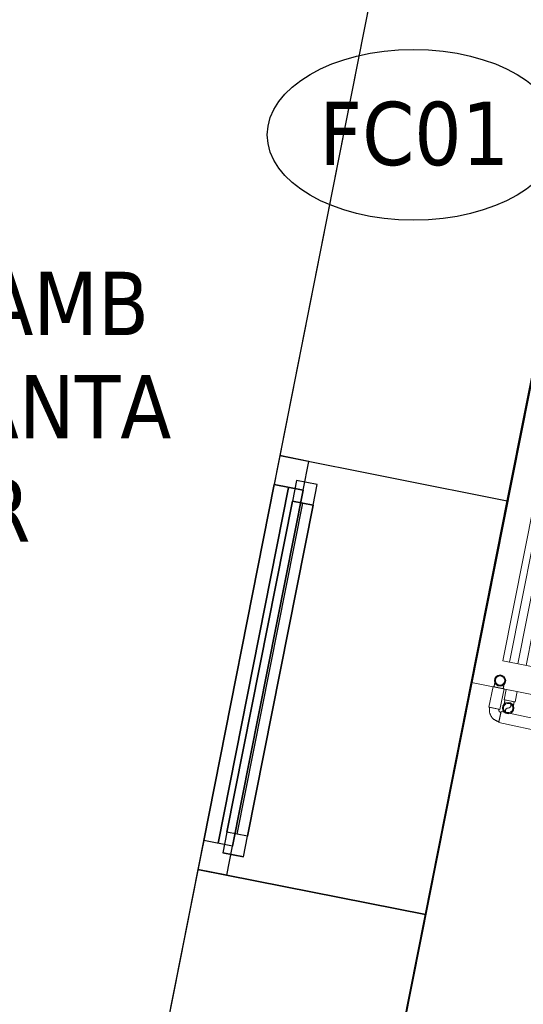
# Model space of a CAD drawing. Header units: metres. Extents: x 391.1 to 427.5, y 12.7 to 28.4.
# Tile 8 of 140: x 399 to 400.2, y 21.3 to 23.6. Entities that reach past the tile are written whole.
import ezdxf

# ---------------------------------------------------------------- set-up
doc = ezdxf.new("R2010")
doc.units = ezdxf.units.M
doc.layers.add('01_CARPINTERIA', color=5, linetype='Continuous', lineweight=25, true_color=0x0000ff)
doc.layers.add('01_SUELOS', color=7, linetype='Continuous', lineweight=25, true_color=0x007f00)
for name, color, linetype, lineweight in [('A-DETL-____-MBND', 7, 'Continuous', 18), ('A-GENM-____-OTLN', 7, 'Continuous', 18), ('A-WALL-____-MCUT', 7, 'Continuous', 25), ('A-WALL-____-OTLN', 7, 'Continuous', 25), ('G-____-____-TEXT', 7, 'Continuous', 30), ('M-EQPM-___-IDEN', 7, 'Continuous', 30), ('P-PIPE-____-OTLN', 7, 'Continuous', 18)]:
    doc.layers.add(name, color=color, linetype=linetype, lineweight=lineweight)
doc.styles.add('Tahoma_4', font='tahoma.ttf', dxfattribs={"height": 0.15})

# ---------------------------------------------------------------- blocks, each defined once
blk = doc.blocks.new('Forma directa - LONDR55-XX_ZZ-ARQ-CAA-M3D-Londres55-154575-04_CLI_AIGUA_P1')
at = {"layer": '01_CARPINTERIA', "color": 161, "true_color": 0xaaaaff}
for p, q in [((0.1, 0.1), (0.05, 0.1)), ((0.05, 0.1), (0.05, 0.05)), ((0.1, 0.1), (0.05, 0.1)), ((0.05, 0.1), (0.05, 0.05)), ((0.1, 0.05), (0.1, 0.1)), ((0.1, 0.1), (0.1, 0.05)), ((0.1, 0.1), (0.9, 0.1)), ((0.9, 0.1), (0.1, 0.1)), ((0.1, 0.1), (0.1, 0.05)), ((0.1, 0.05), (0.1, 0.1)), ((0.9, 0.1), (0.9, 0.05)), ((0.9, 0.1), (0.9, 0.05)), ((0.95, 0.1), (0.9, 0.1)), ((0.9, 0.1), (0.9, 0.05)), ((0.95, 0.1), (0.9, 0.1)), ((0.9, 0.1), (0.9, 0.05)), ((0.95, 0.05), (0.95, 0.1)), ((0.95, 0.1), (0.95, 0.05)), ((0.9, 0.075), (0.1, 0.075)), ((0.9, 0.075), (0.1, 0.075)), ((0.07, 0.07), (0, 0.07)), ((0, 0.07), (0, 0)), ((0.07, 0.07), (0, 0.07)), ((0, 0.07), (0, 0)), ((0.05, 0.05), (0.1, 0.05)), ((0.05, 0.05), (0.1, 0.05)), ((0.07, 0), (0.07, 0.07)), ((0.07, 0.07), (0.07, 0)), ((0.07, 0.07), (0.93, 0.07)), ((0.93, 0.07), (0.07, 0.07)), ((0.07, 0.07), (0.07, 0)), ((0.07, 0), (0.07, 0.07)), ((0.1, 0.05), (0.9, 0.05)), ((0.9, 0.05), (0.1, 0.05)), ((0.9, 0.05), (0.95, 0.05)), ((0.9, 0.05), (0.95, 0.05)), ((1, 0.07), (0.93, 0.07)), ((0.93, 0.07), (0.93, 0)), ((1, 0.07), (0.93, 0.07)), ((0.93, 0.07), (0.93, 0)), ((0.93, 0.07), (0.93, 0)), ((0.93, 0.07), (0.93, 0)), ((1, 0), (1, 0.07)), ((1, 0.07), (1, 0)), ((0.93, 0.035), (0.07, 0.035)), ((0.07, 0.035), (0.93, 0.035)), ((0, 0), (0.07, 0)), ((0, 0), (0.07, 0)), ((0.07, 0), (0.93, 0)), ((0.93, 0), (0.07, 0)), ((0.93, 0), (1, 0)), ((0.93, 0), (1, 0))]:
    blk.add_line(p, q, dxfattribs=at)
blk = doc.blocks.new('Forma directa - Finestra P1-154576-04_CLI_AIGUA_P1')
at = {"xscale": 1.000000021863, "yscale": 1.000000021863, "zscale": 1.000000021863}
blk.add_blockref('Forma directa - LONDR55-XX_ZZ-ARQ-CAA-M3D-Londres55-154575-04_CLI_AIGUA_P1', (0, 0), dxfattribs=at)
blk = doc.blocks.new('Family - Façana nord-oest P1-154990-04_CLI_AIGUA_P1')
at = {"layer": 'A-WALL-____-MCUT', "color": 253, "true_color": 0xaaaaaa}
for p, q in [((5.7859, 0.55), (4.1859, 0.55)), ((5.7859, 0), (5.7859, 0.55)), ((7.3168, 0.55), (6.7859, 0.55)), ((6.7859, 0.55), (6.7859, 0)), ((4.1859, 0), (5.7859, 0)), ((6.7859, 0), (7.3168, 0))]:
    blk.add_line(p, q, dxfattribs=at)
at = {"layer": 'A-WALL-____-OTLN', "color": 253, "true_color": 0xaaaaaa}
for p, q in [((8.8668, 0.55), (-0.109, 0.55)), ((5.7859, 0), (5.7859, 0.55)), ((6.7859, 0.55), (5.7859, 0.55)), ((6.7859, 0), (6.7859, 0.55)), ((0, 0), (8.8668, 0)), ((5.7859, 0), (6.7859, 0))]:
    blk.add_line(p, q, dxfattribs=at)
at = {"layer": 'A-WALL-____-OTLN', "color": 253, "lineweight": 18, "true_color": 0xaaaaaa}
blk.add_line((0, 0), (8.8668, 0), dxfattribs=at)
blk = doc.blocks.new('Family - Vano de Finestra P1-154998-04_CLI_AIGUA_P1')
at = {"layer": 'A-GENM-____-OTLN', "color": 253, "true_color": 0xaaaaaa}
for p, q in [((399.6053, 22.5527), (399.4109, 21.5718)), ((399.4109, 21.5718), (399.6053, 22.5527)), ((400.1448, 22.4458), (399.6053, 22.5527)), ((400.1448, 22.4458), (399.6053, 22.5527)), ((399.9504, 21.4649), (400.1448, 22.4458)), ((400.1448, 22.4458), (399.9504, 21.4649)), ((399.4109, 21.5718), (399.9504, 21.4649)), ((399.9504, 21.4649), (399.4109, 21.5718))]:
    blk.add_line(p, q, dxfattribs=at)
blk = doc.blocks.new('Family - LONDR55-XX_ZZ-ARQ-CAA-M3D-Londres55-155045-04_CLI_AIGUA_P1')
at = {"layer": '01_SUELOS', "color": 9, "true_color": 0xaad4aa}
for p, q in [((2.9654, 14.9576), (0, 0)), ((0, 0), (2.9654, 14.9576))]:
    blk.add_line(p, q, dxfattribs=at)
blk = doc.blocks.new('LONDR55-XX_ZZ-ARQ-CAA-M3D-Londres55_ifc-1-04_CLI_AIGUA_P1')
at = {"layer": '01_CARPINTERIA', "color": 253, "lineweight": 18, "true_color": 0xaaaaaa, "rotation": 258.7933562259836}
blk.add_blockref('Forma directa - Finestra P1-154576-04_CLI_AIGUA_P1', (399.6053, 22.5527), dxfattribs=at)
at = {"layer": '01_SUELOS', "color": 253, "lineweight": 18, "true_color": 0xaaaaaa}
blk.add_blockref('Family - LONDR55-XX_ZZ-ARQ-CAA-M3D-Londres55-155045-04_CLI_AIGUA_P1', (398.2972, 13.1206), dxfattribs=at)
at = {"layer": 'A-GENM-____-OTLN', "color": 253, "lineweight": 18, "true_color": 0xaaaaaa}
blk.add_blockref('Family - Vano de Finestra P1-154998-04_CLI_AIGUA_P1', (0, 0), dxfattribs=at)
at = {"layer": 'A-WALL-____-OTLN', "color": 253, "lineweight": 18, "true_color": 0xaaaaaa, "rotation": 258.7933562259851}
blk.add_blockref('Family - Façana nord-oest P1-154990-04_CLI_AIGUA_P1', (400.7297, 28.2282), dxfattribs=at)
blk = doc.blocks.new('M_Codo - Genérico - Estándar-V3-04_CLI_AIGUA_P1')
at = {"layer": 'P-PIPE-____-OTLN', "color": 31, "true_color": 0xffbe82}
for p, q in [((-0.0175, 0.0111), (-0.0175, -0.0111)), ((-0.0175, 0.0111), (-0.0175, -0.0111)), ((0.0111, 0.0175), (-0.0111, 0.0175)), ((0.0111, 0.0175), (-0.0111, 0.0175))]:
    blk.add_line(p, q, dxfattribs=at)
at = {"layer": 'P-PIPE-____-OTLN', "color": 31, "true_color": 0xffbe82, "flags": 128}
for points in [[(-0.0111, 0.0175), (-0.0111, 0.0172), (-0.0111, 0.017), (-0.0112, 0.0167), (-0.0112, 0.0165), (-0.0112, 0.0162), (-0.0113, 0.016), (-0.0114, 0.0157), (-0.0114, 0.0155), (-0.0115, 0.0152), (-0.0116, 0.015), (-0.0117, 0.0148), (-0.0118, 0.0145), (-0.012, 0.0143), (-0.0121, 0.0141), (-0.0122, 0.0139), (-0.0124, 0.0137), (-0.0125, 0.0135), (-0.0127, 0.0133), (-0.0129, 0.0131), (-0.013, 0.0129), (-0.0132, 0.0127), (-0.0134, 0.0126), (-0.0136, 0.0124), (-0.0138, 0.0123), (-0.014, 0.0121), (-0.0142, 0.012), (-0.0145, 0.0119), (-0.0147, 0.0117), (-0.0149, 0.0116), (-0.0152, 0.0115), (-0.0154, 0.0115), (-0.0156, 0.0114), (-0.0159, 0.0113), (-0.0161, 0.0113), (-0.0164, 0.0112), (-0.0166, 0.0112), (-0.0169, 0.0111), (-0.0171, 0.0111), (-0.0174, 0.0111), (-0.0175, 0.0111)], [(-0.0175, -0.0111), (-0.0163, -0.0111), (-0.0152, -0.011), (-0.014, -0.0109), (-0.0129, -0.0107), (-0.0118, -0.0105), (-0.0107, -0.0103), (-0.0096, -0.01), (-0.0085, -0.0097), (-0.0074, -0.0093), (-0.0063, -0.0089), (-0.0053, -0.0084), (-0.0043, -0.0079), (-0.0033, -0.0073), (-0.0023, -0.0067), (-0.0013, -0.0061), (-0.0004, -0.0055), (0.0005, -0.0048), (0.0014, -0.004), (0.0022, -0.0032), (0.003, -0.0024), (0.0038, -0.0016), (0.0046, -0.0007), (0.0053, 0.0002), (0.0059, 0.0011), (0.0066, 0.002), (0.0072, 0.003), (0.0077, 0.004), (0.0083, 0.005), (0.0087, 0.0061), (0.0092, 0.0071), (0.0096, 0.0082), (0.0099, 0.0093), (0.0102, 0.0104), (0.0105, 0.0115), (0.0107, 0.0126), (0.0109, 0.0137), (0.011, 0.0149), (0.0111, 0.016), (0.0111, 0.0172), (0.0111, 0.0175)]]:
    blk.add_lwpolyline(points, dxfattribs=at)
blk = doc.blocks.new('M_Codo - Genérico - Estándar-V7-04_CLI_AIGUA_P1')
at = {"layer": 'P-PIPE-____-OTLN', "color": 31, "true_color": 0xffbe82}
for p, q in [((401.4603, 28.0366), (401.4603, 28.0477)), ((401.4603, 28.0255), (401.4603, 28.0366))]:
    blk.add_line(p, q, dxfattribs=at)
at = {"layer": 'P-PIPE-____-OTLN', "color": 31, "true_color": 0xffbe82, "flags": 128}
for points in [[(401.4317, 28.0366), (401.4317, 28.037), (401.4317, 28.0375), (401.4318, 28.0379), (401.4318, 28.0383), (401.4319, 28.0388), (401.432, 28.0392), (401.4321, 28.0396), (401.4323, 28.0401), (401.4324, 28.0405), (401.4326, 28.0409), (401.4327, 28.0413), (401.4329, 28.0417), (401.4332, 28.0421), (401.4334, 28.0425), (401.4336, 28.0428), (401.4339, 28.0432), (401.4342, 28.0436), (401.4344, 28.0439), (401.4347, 28.0442), (401.4351, 28.0445), (401.4354, 28.0448), (401.4357, 28.0451), (401.4361, 28.0454), (401.4364, 28.0457), (401.4368, 28.0459), (401.4372, 28.0462), (401.4376, 28.0464), (401.438, 28.0466), (401.4384, 28.0468), (401.4388, 28.0469), (401.4392, 28.0471), (401.4396, 28.0472), (401.44, 28.0473), (401.4405, 28.0474), (401.4409, 28.0475), (401.4414, 28.0476), (401.4418, 28.0476), (401.4422, 28.0477), (401.4427, 28.0477), (401.4428, 28.0477)], [(401.4428, 28.0255), (401.4424, 28.0255), (401.4419, 28.0255), (401.4415, 28.0255), (401.441, 28.0256), (401.4406, 28.0257), (401.4402, 28.0258), (401.4397, 28.0259), (401.4393, 28.026), (401.4389, 28.0262), (401.4385, 28.0263), (401.4381, 28.0265), (401.4377, 28.0267), (401.4373, 28.0269), (401.4369, 28.0272), (401.4365, 28.0274), (401.4362, 28.0277), (401.4358, 28.0279), (401.4355, 28.0282), (401.4351, 28.0285), (401.4348, 28.0288), (401.4345, 28.0292), (401.4342, 28.0295), (401.434, 28.0298), (401.4337, 28.0302), (401.4335, 28.0306), (401.4332, 28.0309), (401.433, 28.0313), (401.4328, 28.0317), (401.4326, 28.0321), (401.4324, 28.0325), (401.4323, 28.033), (401.4322, 28.0334), (401.432, 28.0338), (401.4319, 28.0342), (401.4319, 28.0347), (401.4318, 28.0351), (401.4317, 28.0356), (401.4317, 28.036), (401.4317, 28.0365), (401.4317, 28.0366)], [(401.4428, 28.0477), (401.4428, 28.0477), (401.4429, 28.0477), (401.4429, 28.0477), (401.443, 28.0477), (401.4431, 28.0477), (401.4433, 28.0477), (401.4435, 28.0477), (401.4437, 28.0477), (401.4439, 28.0477), (401.4442, 28.0477), (401.4445, 28.0477), (401.4448, 28.0477), (401.4451, 28.0477), (401.4455, 28.0477), (401.4459, 28.0477), (401.4463, 28.0477), (401.4467, 28.0477), (401.4471, 28.0477), (401.4476, 28.0477), (401.4481, 28.0477), (401.4486, 28.0477), (401.4491, 28.0477), (401.4497, 28.0477), (401.4502, 28.0477), (401.4508, 28.0477), (401.4514, 28.0477), (401.452, 28.0477), (401.4527, 28.0477), (401.4533, 28.0477), (401.4539, 28.0477), (401.4546, 28.0477), (401.4553, 28.0477), (401.4559, 28.0477), (401.4566, 28.0477), (401.4573, 28.0477), (401.458, 28.0477), (401.4587, 28.0477), (401.4594, 28.0477), (401.4601, 28.0477), (401.4603, 28.0477)], [(401.4428, 28.0477), (401.4432, 28.0477), (401.4437, 28.0476), (401.4441, 28.0476), (401.4446, 28.0475), (401.445, 28.0475), (401.4454, 28.0474), (401.4459, 28.0473), (401.4463, 28.0471), (401.4467, 28.047), (401.4471, 28.0468), (401.4475, 28.0466), (401.4479, 28.0464), (401.4483, 28.0462), (401.4487, 28.046), (401.4491, 28.0457), (401.4494, 28.0455), (401.4498, 28.0452), (401.4501, 28.0449), (401.4505, 28.0446), (401.4508, 28.0443), (401.4511, 28.044), (401.4514, 28.0437), (401.4516, 28.0433), (401.4519, 28.0429), (401.4522, 28.0426), (401.4524, 28.0422), (401.4526, 28.0418), (401.4528, 28.0414), (401.453, 28.041), (401.4532, 28.0406), (401.4533, 28.0402), (401.4534, 28.0398), (401.4536, 28.0393), (401.4537, 28.0389), (401.4538, 28.0385), (401.4538, 28.038), (401.4539, 28.0376), (401.4539, 28.0371), (401.4539, 28.0367), (401.4539, 28.0366)], [(401.4539, 28.0366), (401.4539, 28.0361), (401.4539, 28.0357), (401.4538, 28.0352), (401.4538, 28.0348), (401.4537, 28.0344), (401.4536, 28.0339), (401.4535, 28.0335), (401.4533, 28.0331), (401.4532, 28.0327), (401.453, 28.0322), (401.4529, 28.0318), (401.4527, 28.0314), (401.4524, 28.0311), (401.4522, 28.0307), (401.452, 28.0303), (401.4517, 28.0299), (401.4514, 28.0296), (401.4512, 28.0292), (401.4509, 28.0289), (401.4505, 28.0286), (401.4502, 28.0283), (401.4499, 28.028), (401.4495, 28.0277), (401.4492, 28.0275), (401.4488, 28.0272), (401.4484, 28.027), (401.448, 28.0268), (401.4476, 28.0266), (401.4472, 28.0264), (401.4468, 28.0262), (401.4464, 28.0261), (401.446, 28.0259), (401.4456, 28.0258), (401.4451, 28.0257), (401.4447, 28.0256), (401.4443, 28.0256), (401.4438, 28.0255), (401.4434, 28.0255), (401.4429, 28.0255), (401.4428, 28.0255)], [(401.4603, 28.0255), (401.4596, 28.0255), (401.4589, 28.0255), (401.4582, 28.0255), (401.4575, 28.0255), (401.4568, 28.0255), (401.4561, 28.0255), (401.4554, 28.0255), (401.4548, 28.0255), (401.4541, 28.0255), (401.4535, 28.0255), (401.4528, 28.0255), (401.4522, 28.0255), (401.4516, 28.0255), (401.451, 28.0255), (401.4504, 28.0255), (401.4498, 28.0255), (401.4493, 28.0255), (401.4487, 28.0255), (401.4482, 28.0255), (401.4477, 28.0255), (401.4473, 28.0255), (401.4468, 28.0255), (401.4464, 28.0255), (401.446, 28.0255), (401.4456, 28.0255), (401.4452, 28.0255), (401.4449, 28.0255), (401.4445, 28.0255), (401.4443, 28.0255), (401.444, 28.0255), (401.4437, 28.0255), (401.4435, 28.0255), (401.4433, 28.0255), (401.4432, 28.0255), (401.4431, 28.0255), (401.443, 28.0255), (401.4429, 28.0255), (401.4428, 28.0255), (401.4428, 28.0255)]]:
    blk.add_lwpolyline(points, dxfattribs=at)
at = {"layer": 'P-PIPE-____-OTLN', "color": 31, "true_color": 0xffbe82}
for start, end in [(0, 180), (180, 0)]:
    blk.add_arc((401.4428, 28.0366), 0.0111, start, end, dxfattribs=at)
blk = doc.blocks.new('ZYR_03_04_03 Fancoil terra - FC01_630_-780066-04_CLI_AIGUA_P1')
at = {"layer": 'A-DETL-____-MBND', "true_color": 0xff00ff}
h = blk.add_hatch(dxfattribs=at)
h.set_pattern_fill('FP_1', color=6, style=0, pattern_type=2)
h.set_pattern_definition([(0, (0, 0), (0, 0.02), [])])
h.paths.add_polyline_path([(-0.535, -0.0625), (0.535, -0.0625), (0.535, 0.0625), (-0.535, 0.0625)])
at = {"layer": 'A-DETL-____-MBND', "color": 6, "true_color": 0xff00ff}
for p, q in [((0.6, 0.125), (-0.6, 0.125)), ((-0.6, 0.125), (-0.6, -0.125)), ((-0.6, -0.125), (-0.6, 0.125)), ((-0.6, 0.125), (0.6, 0.125)), ((0.6, 0.125), (-0.6, 0.125)), ((-0.6, 0.125), (-0.6, -0.125)), ((-0.6, -0.125), (-0.6, 0.125)), ((-0.6, 0.125), (0.6, 0.125)), ((0.6, -0.125), (0.6, 0.125)), ((0.6, 0.125), (0.6, -0.125)), ((0.6, -0.125), (0.6, 0.125)), ((0.6, 0.125), (0.6, -0.125)), ((-0.535, -0.0625), (-0.535, 0.0625)), ((-0.535, 0.0625), (0.535, 0.0625)), ((0.535, 0.0625), (0.535, -0.0625)), ((0.535, -0.0625), (-0.535, -0.0625)), ((-0.6, -0.125), (0.6, -0.125)), ((0.6, -0.125), (-0.6, -0.125)), ((-0.6, -0.125), (0.6, -0.125)), ((0.6, -0.125), (-0.6, -0.125)), ((0.535, -0.125), (-0.535, -0.125)), ((-0.535, -0.125), (0.535, -0.125))]:
    blk.add_line(p, q, dxfattribs=at)
blk = doc.blocks.new('M_Codo - Genérico - Estándar-V11-04_CLI_AIGUA_P1')
at = {"layer": 'A-DETL-____-MBND', "color": 175, "true_color": 0x5046b4}
for p, q in [((400.2303, 21.9558), (400.2194, 21.9579)), ((400.2412, 21.9536), (400.2303, 21.9558))]:
    blk.add_line(p, q, dxfattribs=at)
at = {"layer": 'A-DETL-____-MBND', "color": 175, "true_color": 0x5046b4, "flags": 128}
for points in [[(400.2194, 21.9579), (400.2192, 21.9573), (400.2191, 21.9566), (400.219, 21.9559), (400.2188, 21.9552), (400.2187, 21.9545), (400.2186, 21.9539), (400.2184, 21.9532), (400.2183, 21.9526), (400.2182, 21.9519), (400.2181, 21.9513), (400.2179, 21.9506), (400.2178, 21.95), (400.2177, 21.9494), (400.2176, 21.9488), (400.2175, 21.9483), (400.2173, 21.9477), (400.2172, 21.9472), (400.2171, 21.9466), (400.217, 21.9461), (400.2169, 21.9457), (400.2168, 21.9452), (400.2168, 21.9447), (400.2167, 21.9443), (400.2166, 21.9439), (400.2165, 21.9435), (400.2164, 21.9432), (400.2164, 21.9428), (400.2163, 21.9425), (400.2163, 21.9422), (400.2162, 21.942), (400.2162, 21.9417), (400.2161, 21.9415), (400.2161, 21.9414), (400.2161, 21.9412), (400.216, 21.9411), (400.216, 21.941), (400.216, 21.9409), (400.216, 21.9408), (400.216, 21.9408)], [(400.2378, 21.9365), (400.2378, 21.9365), (400.2378, 21.9365), (400.2378, 21.9366), (400.2378, 21.9367), (400.2378, 21.9368), (400.2379, 21.937), (400.2379, 21.9372), (400.2379, 21.9374), (400.238, 21.9376), (400.238, 21.9378), (400.2381, 21.9381), (400.2382, 21.9384), (400.2382, 21.9388), (400.2383, 21.9391), (400.2384, 21.9395), (400.2384, 21.9399), (400.2385, 21.9403), (400.2386, 21.9407), (400.2387, 21.9412), (400.2388, 21.9417), (400.2389, 21.9422), (400.239, 21.9427), (400.2391, 21.9432), (400.2392, 21.9438), (400.2393, 21.9444), (400.2395, 21.945), (400.2396, 21.9455), (400.2397, 21.9462), (400.2398, 21.9468), (400.2399, 21.9474), (400.2401, 21.9481), (400.2402, 21.9487), (400.2403, 21.9494), (400.2405, 21.95), (400.2406, 21.9507), (400.2407, 21.9514), (400.2409, 21.9521), (400.241, 21.9528), (400.2411, 21.9534), (400.2412, 21.9536)]]:
    blk.add_lwpolyline(points, dxfattribs=at)
at = {"layer": 'A-DETL-____-MBND', "color": 175, "true_color": 0x5046b4}
for start, end in [(78.7863, 258.7863), (258.7863, 78.7863)]:
    blk.add_arc((400.2269, 21.9387), 0.0111, start, end, dxfattribs=at)
blk = doc.blocks.new('ZYR_00_01 Equips Mecanics - 3 mm-758331-04_CLI_AIGUA_P1')
at = {"layer": 'M-EQPM-___-IDEN'}
blk.add_ellipse((0, 0), major_axis=(-0.006941, 0), ratio=0.583581, dxfattribs=at)

msp = doc.modelspace()

# ---------------------------------------------------------------- linework, layer by layer
at = {"layer": 'A-DETL-____-MBND', "color": 175, "true_color": 0x5046b4}
for p, q in [((400.142, 21.9986), (400.1371, 21.9739)), ((400.1682, 21.9934), (400.142, 21.9986)), ((400.1633, 21.9688), (400.1682, 21.9934)), ((400.1371, 21.9739), (400.1633, 21.9688))]:
    msp.add_line(p, q, dxfattribs=at)
for centre, radius, start, end in [((400.1468, 21.9542), 0.0134, 0, 180), ((400.1468, 21.9609), 0.00668, 270, 90), ((400.1468, 21.9542), 0.0134, 180, 0), ((400.1468, 21.9475), 0.00667, 90, 270)]:
    msp.add_arc(centre, radius, start, end, dxfattribs=at)
at = {"layer": 'P-PIPE-____-OTLN', "color": 31, "true_color": 0xffbe82}
for p, q in [((400.111, 22.0052), (400.1006, 21.9564)), ((400.1371, 21.9997), (400.111, 22.0052)), ((400.1267, 21.9509), (400.1371, 21.9997)), ((400.1006, 21.9564), (400.1267, 21.9509)), ((400.1299, 21.946), (400.1244, 21.9199)), ((400.7066, 21.8234), (400.1299, 21.946)), ((400.1244, 21.9199), (400.7011, 21.7973))]:
    msp.add_line(p, q, dxfattribs=at)
for start, end in [(0, 180), (180, 0)]:
    msp.add_arc((400.1277, 22.0195), 0.0134, start, end, dxfattribs=at)

# ---------------------------------------------------------------- block references
at = {"lineweight": 5}
msp.add_blockref('LONDR55-XX_ZZ-ARQ-CAA-M3D-Londres55_ifc-1-04_CLI_AIGUA_P1', (0, 0), dxfattribs=at)
at = {"layer": 'A-DETL-____-MBND', "color": 6, "true_color": 0xff00ff, "rotation": 78.78633541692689}
msp.add_blockref('ZYR_03_04_03 Fancoil terra - FC01_630_-780066-04_CLI_AIGUA_P1', (400.2995, 22.579), dxfattribs=at)
at = {"layer": 'A-DETL-____-MBND', "color": 175, "true_color": 0x5046b4}
msp.add_blockref('M_Codo - Genérico - Estándar-V11-04_CLI_AIGUA_P1', (-0.0801, 0.0156), dxfattribs=at)
at = {"layer": 'M-EQPM-___-IDEN', "xscale": 49.99999999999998, "yscale": 49.99999999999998, "zscale": 49.99999999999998}
msp.add_blockref('ZYR_00_01 Equips Mecanics - 3 mm-758331-04_CLI_AIGUA_P1', (399.9224, 23.3133), dxfattribs=at)
at = {"layer": 'P-PIPE-____-OTLN', "color": 31, "true_color": 0xffbe82}
for name, p, rotation in [('M_Codo - Genérico - Estándar-V7-04_CLI_AIGUA_P1', (456.1684, 420.519), 258.0000000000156), ('M_Codo - Genérico - Estándar-V3-04_CLI_AIGUA_P1', (400.11, 21.9366), 257.9999999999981)]:
    msp.add_blockref(name, p, dxfattribs=dict(at, rotation=rotation))

# ---------------------------------------------------------------- texts
at = {"layer": 'G-____-____-TEXT', "char_height": 0.15, "attachment_point": 1, "style": 'Tahoma_4'}
for s, insert, width in [('CONNECTA AMB ', (397.8514, 22.9885), 1.859915), ('MÀQUINA PLANTA ', (397.7555, 22.7437), 2.088396), ('SUPERIOR', (398.116, 22.499), 1.138396)]:
    msp.add_mtext(s, dxfattribs=dict(at, insert=insert, width=width))
at = {"layer": 'M-EQPM-___-IDEN', "insert": (399.6986, 23.3915), "char_height": 0.15, "width": 0.541139, "attachment_point": 1, "style": 'Tahoma_4'}
msp.add_mtext('FC01', dxfattribs=at)

doc.saveas('drawing.dxf')
